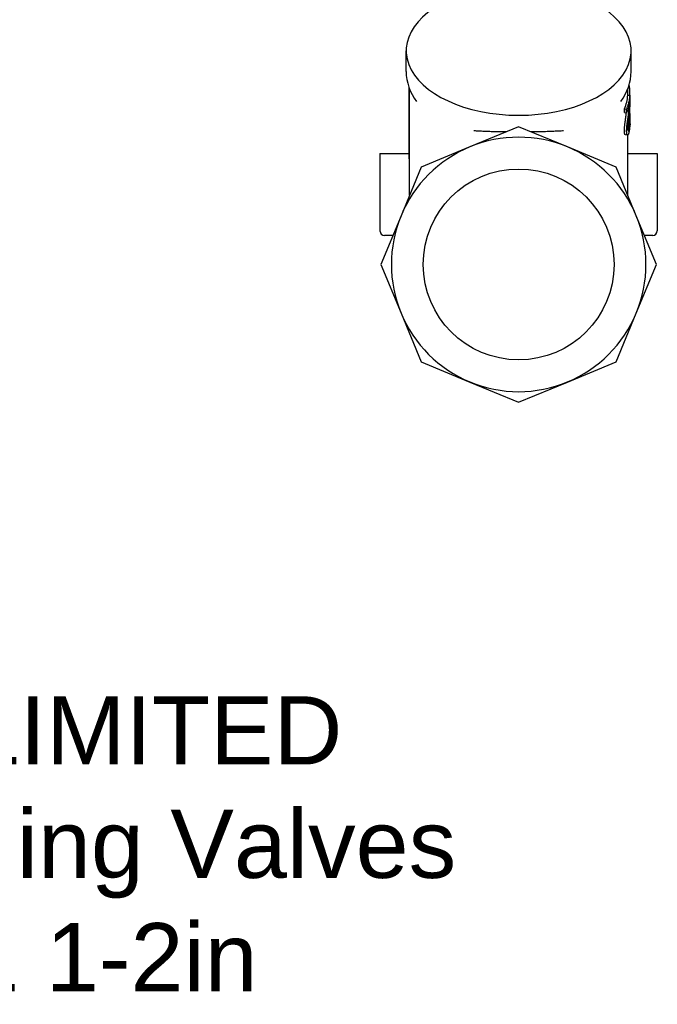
# Model space of a CAD drawing. Header units: millimetres. Extents: x 112 to 395, y 16 to 437.
# Tile 11 of 25: x 252 to 393, y 16 to 233. Entities that reach past the tile are written whole.
import ezdxf
from ezdxf.enums import TextEntityAlignment as Align

# ---------------------------------------------------------------- set-up
doc = ezdxf.new("R2010")
doc.units = ezdxf.units.MM
doc.layers.add('Detail', color=2, linetype='Continuous')
doc.layers.add('TEXT', color=7, linetype='Continuous')
doc.styles.add('fastrack', font='ARIAL.TTF')

msp = doc.modelspace()

# ---------------------------------------------------------------- linework, layer by layer
at = {"layer": 'Detail'}
for p, q in [((337.38, 221.36), (337.38, 225.91)), ((386.88, 221.36), (386.88, 225.91)), ((338.03, 202.14), (338.03, 217.75)), ((338.13, 194.11), (338.13, 217.5)), ((386.13, 216.12), (386.13, 217.5)), ((386.23, 217.76), (386.54, 217.77)), ((386.39, 218.23), (386.46, 218.23)), ((386.12, 216.12), (386.62, 216.11)), ((385.39, 213.13), (385.88, 213.05)), ((385.39, 212.35), (385.39, 213.13)), ((385.39, 212.35), (385.88, 212.28)), ((385.88, 212.28), (385.88, 213.05)), ((386.29, 210.83), (386.55, 210.82)), ((386.35, 211.33), (386.61, 211.32)), ((386.63, 209.84), (386.63, 210.84)), ((362.13, 209.19), (351.41, 204.76)), ((372.84, 204.76), (362.13, 209.19)), ((386.58, 209.64), (386.63, 209.64)), ((386.08, 207.36), (385.6, 207.42)), ((386.13, 194.11), (386.13, 207.37)), ((351.41, 204.76), (340.7, 200.32)), ((383.56, 200.32), (372.84, 204.76)), ((331.63, 203.29), (338.03, 203.29)), ((331.63, 203.29), (331.63, 186.29)), ((338.13, 202.13), (338.03, 202.14)), ((386.13, 203.29), (392.63, 203.29)), ((392.63, 203.29), (392.63, 186.29)), ((340.7, 200.32), (336.26, 189.6)), ((388, 189.6), (383.56, 200.32)), ((336.26, 189.6), (331.82, 178.89)), ((392.43, 178.89), (388, 189.6)), ((334.47, 185.29), (332.63, 185.29)), ((391.63, 185.29), (389.78, 185.29)), ((331.82, 178.89), (336.26, 168.17)), ((388, 168.17), (392.43, 178.89)), ((336.26, 168.17), (340.7, 157.46)), ((383.56, 157.46), (388, 168.17)), ((340.7, 157.46), (351.41, 153.02)), ((372.84, 153.02), (383.56, 157.46)), ((351.41, 153.02), (362.13, 148.58)), ((362.13, 148.58), (372.84, 153.02))]:
    msp.add_line(p, q, dxfattribs=at)
at = {"layer": 'Detail', "flags": 128}
for points in [[(337.38, 221.36), (337.42, 220.48), (337.53, 219.61), (337.72, 218.75), (337.98, 217.9), (338.3, 217.08), (338.69, 216.28), (339.15, 215.5), (339.66, 214.76)], [(384.6, 214.76), (385.11, 215.5), (385.56, 216.28), (385.95, 217.08), (386.28, 217.9), (386.54, 218.75), (386.73, 219.61), (386.84, 220.48), (386.88, 221.36)], [(386.54, 217.77), (386.54, 217.79), (386.54, 217.81), (386.54, 217.83), (386.53, 217.85), (386.53, 217.87), (386.53, 217.89), (386.52, 217.91), (386.52, 217.93), (386.52, 217.95), (386.51, 217.97), (386.51, 217.98), (386.51, 218), (386.5, 218.02), (386.5, 218.04), (386.5, 218.06), (386.49, 218.08), (386.49, 218.1), (386.49, 218.12), (386.48, 218.14), (386.48, 218.16), (386.48, 218.18), (386.47, 218.2), (386.47, 218.22), (386.46, 218.23)], [(386.58, 216.12), (386.58, 216.18), (386.58, 216.25), (386.58, 216.32), (386.57, 216.39), (386.57, 216.46), (386.57, 216.53), (386.57, 216.6), (386.57, 216.67), (386.57, 216.74), (386.57, 216.81), (386.56, 216.88), (386.56, 216.94), (386.56, 217.01), (386.56, 217.08), (386.56, 217.15), (386.56, 217.22), (386.56, 217.29), (386.55, 217.36), (386.55, 217.43), (386.55, 217.5), (386.55, 217.57), (386.55, 217.63), (386.55, 217.7), (386.54, 217.77)], [(385.88, 213.05), (385.93, 213.18), (385.98, 213.31), (386.03, 213.43), (386.08, 213.56), (386.13, 213.68), (386.17, 213.81), (386.21, 213.94), (386.25, 214.06), (386.29, 214.19), (386.33, 214.32), (386.36, 214.45), (386.39, 214.57), (386.42, 214.7), (386.45, 214.83), (386.48, 214.96), (386.5, 215.09), (386.52, 215.21), (386.54, 215.34), (386.56, 215.47), (386.58, 215.6), (386.59, 215.73), (386.6, 215.86), (386.61, 215.99), (386.62, 216.11)], [(386.54, 214.54), (386.52, 214.45), (386.51, 214.35), (386.49, 214.26), (386.47, 214.16), (386.45, 214.07), (386.43, 213.97), (386.41, 213.88), (386.39, 213.78), (386.37, 213.69), (386.34, 213.59), (386.32, 213.5), (386.29, 213.4), (386.26, 213.31), (386.23, 213.22), (386.2, 213.12), (386.17, 213.03), (386.14, 212.93), (386.1, 212.84), (386.07, 212.75), (386.03, 212.65), (385.99, 212.56), (385.96, 212.47), (385.92, 212.37), (385.88, 212.28)], [(386.35, 212.38), (386.38, 212.56), (386.4, 212.73), (386.41, 212.89), (386.43, 213.04), (386.44, 213.18), (386.45, 213.31), (386.46, 213.43), (386.47, 213.54), (386.48, 213.63), (386.49, 213.72), (386.5, 213.8), (386.5, 213.86), (386.5, 213.92), (386.51, 213.98), (386.51, 214.04), (386.52, 214.1), (386.52, 214.16), (386.52, 214.21), (386.53, 214.27), (386.53, 214.33), (386.53, 214.38), (386.53, 214.44), (386.54, 214.49), (386.54, 214.54)], [(386.61, 215.49), (386.61, 215.39), (386.61, 215.3), (386.61, 215.2), (386.61, 215.1), (386.61, 215), (386.6, 214.89), (386.6, 214.79), (386.6, 214.68), (386.6, 214.57), (386.59, 214.46), (386.59, 214.35), (386.58, 214.24), (386.58, 214.12), (386.57, 214), (386.57, 213.87), (386.56, 213.74), (386.55, 213.6), (386.54, 213.46), (386.54, 213.31), (386.52, 213.16), (386.51, 213), (386.5, 212.84), (386.49, 212.67), (386.47, 212.5)], [(386.63, 209.64), (386.63, 209.86), (386.63, 210.07), (386.63, 210.28), (386.63, 210.5), (386.63, 210.71), (386.63, 210.92), (386.63, 211.14), (386.63, 211.35), (386.63, 211.56), (386.63, 211.78), (386.63, 211.99), (386.62, 212.2), (386.62, 212.42), (386.62, 212.63), (386.62, 212.84), (386.62, 213.05), (386.62, 213.27), (386.62, 213.48), (386.61, 213.69), (386.61, 213.91), (386.61, 214.12), (386.61, 214.33), (386.6, 214.55), (386.6, 214.76)], [(386.62, 216.11), (386.62, 216.09), (386.62, 216.07), (386.62, 216.04), (386.62, 216.02), (386.62, 215.99), (386.62, 215.97), (386.62, 215.94), (386.62, 215.92), (386.62, 215.89), (386.62, 215.87), (386.62, 215.84), (386.62, 215.82), (386.62, 215.79), (386.62, 215.76), (386.62, 215.74), (386.62, 215.71), (386.62, 215.68), (386.62, 215.66), (386.62, 215.63), (386.62, 215.6), (386.62, 215.57), (386.62, 215.54), (386.61, 215.52), (386.61, 215.49)], [(385.88, 208.3), (385.88, 208.4), (385.88, 208.51), (385.89, 208.61), (385.89, 208.72), (385.9, 208.83), (385.91, 208.95), (385.92, 209.07), (385.93, 209.19), (385.94, 209.31), (385.96, 209.44), (385.97, 209.58), (385.99, 209.72), (386.01, 209.87), (386.03, 210.03), (386.05, 210.19), (386.08, 210.36), (386.1, 210.54), (386.13, 210.74), (386.17, 210.96), (386.2, 211.2), (386.24, 211.47), (386.28, 211.75), (386.31, 212.06), (386.35, 212.38)], [(386.47, 212.5), (386.45, 212.23), (386.42, 211.98), (386.39, 211.73), (386.37, 211.5), (386.34, 211.28), (386.32, 211.08), (386.3, 210.88), (386.28, 210.7), (386.25, 210.53), (386.24, 210.37), (386.22, 210.23), (386.2, 210.09), (386.19, 209.96), (386.18, 209.84), (386.16, 209.72), (386.15, 209.61), (386.14, 209.5), (386.14, 209.4), (386.13, 209.3), (386.12, 209.2), (386.12, 209.11), (386.11, 209.02), (386.11, 208.94), (386.11, 208.86)], [(385.4, 208.37), (385.4, 208.47), (385.4, 208.57), (385.4, 208.68), (385.41, 208.78), (385.41, 208.89), (385.42, 209), (385.43, 209.12), (385.44, 209.24), (385.45, 209.36), (385.47, 209.49), (385.48, 209.62), (385.5, 209.76), (385.52, 209.9), (385.54, 210.05), (385.56, 210.21), (385.58, 210.37), (385.61, 210.54), (385.63, 210.73), (385.66, 210.94), (385.7, 211.17), (385.73, 211.42), (385.77, 211.69), (385.81, 211.98), (385.84, 212.29)], [(386.61, 211.32), (386.61, 211.16), (386.61, 211), (386.61, 210.84), (386.61, 210.68), (386.6, 210.52), (386.6, 210.36), (386.6, 210.21), (386.59, 210.06), (386.59, 209.9), (386.58, 209.75), (386.58, 209.6), (386.57, 209.46), (386.56, 209.31), (386.55, 209.17), (386.54, 209.03), (386.53, 208.89), (386.52, 208.76), (386.5, 208.63), (386.49, 208.5), (386.47, 208.38), (386.45, 208.26), (386.43, 208.14), (386.4, 208.03), (386.37, 207.92)], [(386.38, 208.59), (386.39, 208.66), (386.41, 208.74), (386.42, 208.81), (386.44, 208.89), (386.45, 208.97), (386.46, 209.05), (386.47, 209.14), (386.48, 209.22), (386.49, 209.31), (386.5, 209.41), (386.51, 209.5), (386.52, 209.6), (386.52, 209.7), (386.53, 209.8), (386.53, 209.9), (386.54, 210), (386.54, 210.1), (386.54, 210.2), (386.55, 210.3), (386.55, 210.41), (386.55, 210.51), (386.55, 210.61), (386.55, 210.71), (386.55, 210.82)], [(386.55, 210.82), (386.56, 210.84), (386.56, 210.86), (386.56, 210.88), (386.57, 210.9), (386.57, 210.92), (386.57, 210.94), (386.58, 210.96), (386.58, 210.98), (386.58, 211.01), (386.58, 211.03), (386.59, 211.05), (386.59, 211.07), (386.59, 211.09), (386.59, 211.11), (386.6, 211.13), (386.6, 211.15), (386.6, 211.17), (386.6, 211.2), (386.6, 211.22), (386.61, 211.24), (386.61, 211.26), (386.61, 211.28), (386.61, 211.3), (386.61, 211.32)], [(352.25, 208.35), (352.53, 208.33), (352.82, 208.32), (353.11, 208.3), (353.4, 208.29), (353.69, 208.28), (353.98, 208.26), (354.28, 208.25), (354.58, 208.24), (354.88, 208.23), (355.18, 208.21), (355.48, 208.2), (355.78, 208.19), (356.09, 208.18), (356.39, 208.17), (356.7, 208.16), (357.01, 208.16), (357.32, 208.15), (357.63, 208.14), (357.94, 208.13), (358.25, 208.13), (358.56, 208.12), (358.88, 208.12), (359.19, 208.11), (359.51, 208.11)], [(364.75, 208.11), (365.09, 208.11), (365.44, 208.12), (365.78, 208.12), (366.12, 208.13), (366.46, 208.14), (366.79, 208.15), (367.12, 208.15), (367.44, 208.16), (367.76, 208.17), (368.07, 208.18), (368.39, 208.19), (368.69, 208.2), (368.99, 208.21), (369.29, 208.22), (369.58, 208.24), (369.87, 208.25), (370.16, 208.26), (370.44, 208.27), (370.71, 208.28), (370.98, 208.3), (371.24, 208.31), (371.5, 208.32), (371.76, 208.33), (372.01, 208.35)], [(385.6, 207.42), (385.58, 207.43), (385.57, 207.43), (385.55, 207.45), (385.54, 207.46), (385.53, 207.48), (385.51, 207.5), (385.5, 207.52), (385.49, 207.55), (385.48, 207.58), (385.47, 207.61), (385.46, 207.65), (385.45, 207.68), (385.44, 207.73), (385.43, 207.77), (385.43, 207.82), (385.42, 207.87), (385.41, 207.92), (385.41, 207.98), (385.4, 208.03), (385.4, 208.1), (385.4, 208.16), (385.4, 208.23), (385.4, 208.3), (385.4, 208.37)], [(386.37, 207.92), (386.35, 207.81), (386.32, 207.72), (386.29, 207.63), (386.26, 207.56), (386.23, 207.5), (386.2, 207.45), (386.17, 207.41), (386.14, 207.38), (386.12, 207.37), (386.09, 207.36), (386.06, 207.37), (386.04, 207.39), (386.01, 207.42), (385.99, 207.45), (385.97, 207.5), (385.95, 207.55), (385.94, 207.61), (385.92, 207.69), (385.91, 207.77), (385.9, 207.86), (385.89, 207.95), (385.88, 208.06), (385.88, 208.18), (385.88, 208.3)], [(386.11, 208.86), (386.11, 208.78), (386.11, 208.71), (386.12, 208.64), (386.12, 208.58), (386.13, 208.53), (386.13, 208.48), (386.14, 208.43), (386.15, 208.39), (386.16, 208.36), (386.17, 208.33), (386.18, 208.31), (386.2, 208.29), (386.21, 208.28), (386.22, 208.28), (386.24, 208.28), (386.25, 208.29), (386.27, 208.3), (386.28, 208.32), (386.3, 208.35), (386.31, 208.39), (386.33, 208.43), (386.35, 208.48), (386.36, 208.53), (386.38, 208.59)], [(386.63, 209.84), (386.63, 209.83), (386.63, 209.83), (386.63, 209.82), (386.63, 209.81), (386.63, 209.8), (386.63, 209.79), (386.63, 209.79), (386.63, 209.78), (386.63, 209.77), (386.63, 209.76), (386.63, 209.75), (386.63, 209.74), (386.63, 209.74), (386.63, 209.73), (386.63, 209.72), (386.63, 209.71), (386.63, 209.7), (386.63, 209.69), (386.63, 209.69), (386.63, 209.68), (386.63, 209.67), (386.63, 209.66), (386.63, 209.65), (386.63, 209.64)]]:
    msp.add_lwpolyline(points, dxfattribs=at)
at = {"layer": 'Detail'}
msp.add_circle((362.13, 178.89), 21, dxfattribs=at)
for centre, radius, start, end in [((362.13, 178.89), 28, 67.5, 112.5), ((362.13, 178.89), 28, 112.5, 157.5), ((362.13, 178.89), 28, 22.5, 67.5), ((362.13, 178.89), 28, 157.5, 202.5), ((362.13, 178.89), 28, 337.5, 22.5), ((332.63, 186.29), 1, 180, 270), ((391.63, 186.29), 1, 270, 0), ((362.13, 178.89), 28, 202.5, 247.5), ((362.13, 178.89), 28, 292.5, 337.5), ((362.13, 178.89), 28, 247.5, 292.5)]:
    msp.add_arc(centre, radius, start, end, dxfattribs=at)
for centre, major_axis, start_param, end_param in [((362.13, 225.91), (-24.75, 0), 5.139388, 10.568575), ((362.13, 216.51), (24, 0), 6.035039, 6.255313)]:
    msp.add_ellipse(centre, major_axis=major_axis, ratio=0.573576, start_param=start_param, end_param=end_param, dxfattribs=at)

# ---------------------------------------------------------------- texts
at = {"layer": 'TEXT', "style": 'fastrack'}
for s, p in [('CRANE LIMITED', (242.44, 68.86)), ('Commissioning Valves', (242.44, 43.9)), ('D921_1 1-2in', (241.82, 18.95))]:
    msp.add_text(s, height=15, dxfattribs=at).set_placement(p, align=Align.CENTER)

doc.saveas('drawing.dxf')
